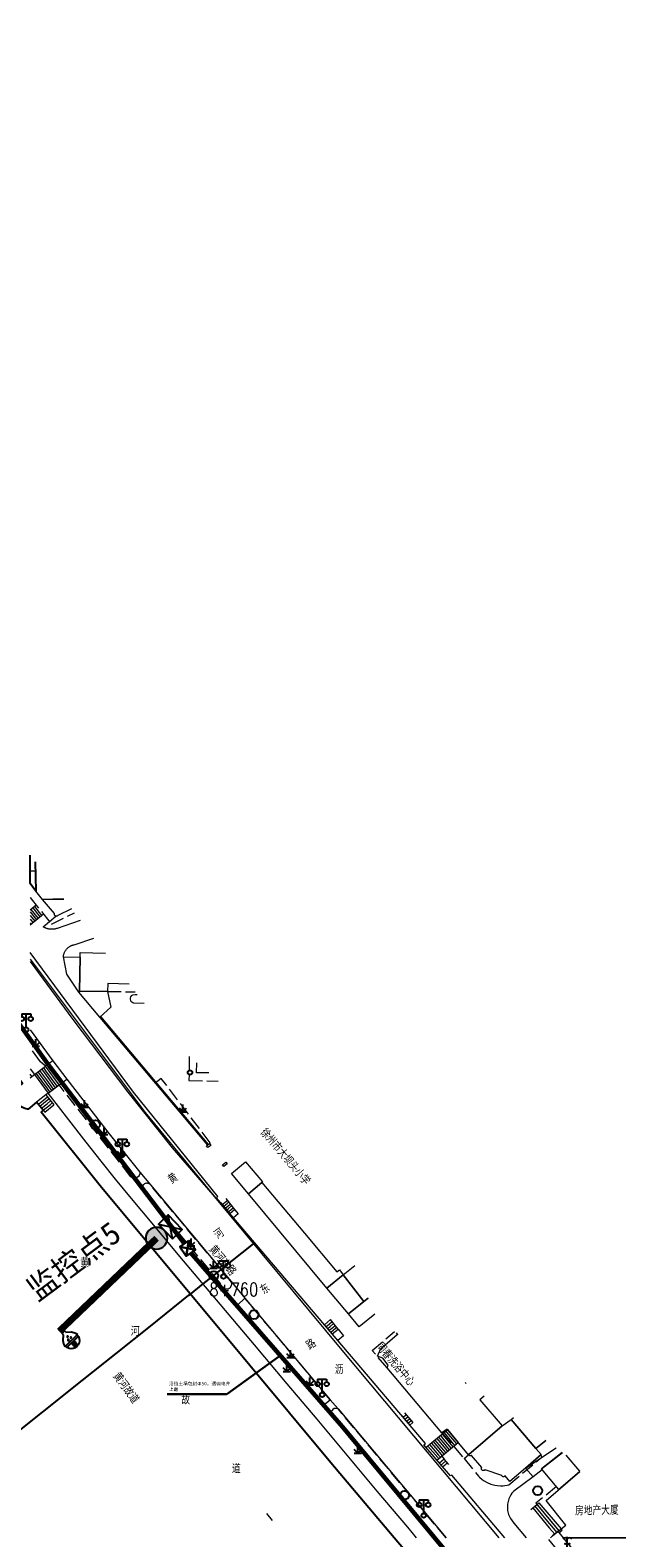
# Model space of a CAD drawing. Extents: x 39527407 to 39530665, y 3786466 to 3790957.
# Tile 58 of 113: x 39529583 to 39529715, y 3787637 to 3787973. Entities that reach past the tile are written whole.
import ezdxf
from ezdxf.enums import TextEntityAlignment as Align

# ---------------------------------------------------------------- set-up
doc = ezdxf.new("R2010")
doc.units = 0
doc.header["$PDSIZE"] = 0.2
doc.linetypes.add('X0', pattern=[4, 3, -1])
doc.layers.get('0').update_dxf_attribs({"linetype": 'CONTINUOUS'})
for name, color, linetype in [('04-安保监控', 4, 'CONTINUOUS'), ('DLSS', 4, 'CONTINUOUS'), ('JCDL_DMX_F', 30, 'CONTINUOUS'), ('JCDL_JMDD', 1, 'CONTINUOUS'), ('JCDL_JMDD_F', 231, 'CONTINUOUS'), ('JCDL_JMDX_F', 231, 'CONTINUOUS'), ('JCDL_JT_ZJ', 100, 'CONTINUOUS'), ('JCDL_JTD_F', 100, 'CONTINUOUS'), ('JCDL_SX_ZJ', 5, 'CONTINUOUS'), ('JCDL_SXX_F', 5, 'CONTINUOUS'), ('JMD', 6, 'CONTINUOUS'), ('SXSS', 5, 'CONTINUOUS'), ('ZBTZ', 3, 'CONTINUOUS'), ('断面线', 2, 'CONTINUOUS'), ('水面监控', 7, 'CONTINUOUS'), ('综合管网', 1, 'CONTINUOUS')]:
    doc.layers.add(name, color=color, linetype=linetype)
for name, color, linetype, lineweight in [('JCDL_JMDX', 1, 'CONTINUOUS', 0), ('JCDL_ZBX', 3, 'CONTINUOUS', 0), ('JCDL_ZBX_F', 7, 'CONTINUOUS', 0), ('TEXTL_ZJ', 7, 'CONTINUOUS', 0)]:
    doc.layers.add(name, color=color, linetype=linetype, lineweight=lineweight)
doc.styles.add('HT', font='simhei.ttf')
doc.styles.add('HZ', font='rs', dxfattribs={"width": 0.8, "bigfont": 'hztxt'})
doc.styles.get("Standard").update_dxf_attribs({"font": 'txt', "width": 1.1})
doc.linetypes.add('10422', pattern='A,2,[150,AAA.SHX,S=1,R=0,X=0,Y=1],2,[177,AAA.SHX,S=1,R=0,X=0,Y=0.8],1e-09', length=4)
doc.linetypes.add('X19', pattern='A,4.5,[145,symbolx.shx,S=1,R=0,X=0,Y=1],4.5,-0.5,[146,symbolx.shx,S=1,R=0,X=0,Y=0],-0.5', length=10)
doc.linetypes.add('X35', pattern='A,2,[150,AAA.SHX,S=1,R=0,X=0,Y=1],2,[177,AAA.SHX,S=1,R=0,X=0,Y=0.8],1e-09', length=4)
doc.linetypes.add('X4', pattern='A,0,-1e-09,[149,symbolx.shx,S=0.15,R=0,X=0,Y=0],-1.6', length=1.6)
doc.linetypes.add('X49', pattern='A,0,[5,symbolt.shx,S=1,R=0,X=0,Y=0],-10', length=10)
doc.linetypes.add('X67', pattern='A,1,[150,symbolx.shx,S=1,R=0,X=0,Y=1],2,[153,symbolx.shx,S=1,R=0,X=0,Y=0.8],2,[145,symbolx.shx,S=1,R=0,X=0,Y=0],0,[150,symbolx.shx,S=1,R=0,X=0,Y=1],2,[153,symbolx.shx,S=1,R=0,X=0,Y=0.8],2,[150,symbolx.shx,S=1,R=0,X=0,Y=1],0.5,-0.5,[146,symbolx.shx,S=1,R=0,X=0,Y=0],-0.5,0.5,[153,symbolx.shx,S=1,R=0,X=0,Y=0.8],1', length=12)

# ---------------------------------------------------------------- blocks, each defined once
blk = doc.blocks.new('3530000')
blk.add_line((0, 0.5), (0, 3.3))
blk.add_circle((0, 0), 0.5)
for centre in [(-0.5, 2.53), (0.5, 2.53)]:
    blk.add_arc(centre, 0.567, 28.0725, 151.9275)
for p in [(-0.5, 1.8), (0.5, 1.8)]:
    blk.add_point(p)
blk = doc.blocks.new('3521000')
at = {"color": 0}
for p, q in [((-1, 3.5), (1, 3.5)), ((0, 0.5), (0, 3.5))]:
    blk.add_line(p, q, dxfattribs=at)
at = {"color": 0, "linetype": 'Continuous', "flags": 128}
for points in [[(-1, 3.5), (-1, 2.9)], [(1, 3.5), (1, 2.9)]]:
    blk.add_lwpolyline(points, dxfattribs=at)
at = {"color": 0}
for centre in [(-1, 2.4), (0, 0), (1, 2.4)]:
    blk.add_circle(centre, 0.5, dxfattribs=at)
blk = doc.blocks.new('5820000')
at = {"color": 0, "linetype": 'Continuous'}
blk.add_circle((0, 0), 1, dxfattribs=at)
blk = doc.blocks.new('9530003')
at = {"color": 0}
for p, q in [((-0.8, 0), (0.8, 0)), ((0, 0), (0, 1.6))]:
    blk.add_line(p, q, dxfattribs=at)
at = {"color": 0, "linetype": 'Continuous'}
for points in [[(0, 0), (-0.8, 0.8)], [(0, 0), (0.8, 0.8)]]:
    blk.add_lwpolyline(points, dxfattribs=at)
blk = doc.blocks.new('2382100')
at = {"color": 0, "linetype": 'Continuous'}
blk.add_circle((0, 0), 0.5, dxfattribs=at)
blk = doc.blocks.new('弱电井')
at = {"layer": '综合管网', "linetype": 'Continuous', "lineweight": 30}
for p, q in [((39506004.5, 3778249.6), (39505994, 3778244.4)), ((39505996.6, 3778252.2), (39506001.9, 3778241.7))]:
    blk.add_line(p, q, dxfattribs=at)
blk.add_lwpolyline([(39505996.6, 3778252.2), (39506004.5, 3778249.6), (39506001.9, 3778241.7), (39505994, 3778244.4)], close=True, dxfattribs=at)
blk = doc.blocks.new('A$C645879D4')
at = {"layer": '04-安保监控'}
h = blk.add_hatch(color=256, dxfattribs=at)
edge = h.paths.add_edge_path()
edge.add_arc((404, 404), 404, 0, 360)
blk.add_circle((404, 404), 404, dxfattribs=at)
blk = doc.blocks.new('A$C2CD672AE')
at = {"layer": '04-安保监控', "color": 6}
for p, q in [((3.16, 8.38), (1.14, 6.57)), ((3.16, 8.38), (3.16, 9.15)), ((3.16, 9.15), (4.84, 9.15)), ((4.84, 8.38), (4.84, 9.15)), ((4.84, 8.38), (6.85, 6.57)), ((0.1, 4.53), (0, 3.79)), ((0, 3.79), (8, 3.79)), ((0.34, 5.24), (0.1, 4.53)), ((0.31, 2.95), (7.69, 2.95)), ((1.14, 6.57), (0.34, 5.24)), ((3.16, 2.95), (3.16, 0.09)), ((4.84, 2.95), (4.84, 0.09)), ((6.85, 6.57), (7.66, 5.24)), ((7.66, 5.24), (7.9, 4.53)), ((7.9, 4.53), (8, 3.79))]:
    blk.add_line(p, q, dxfattribs=at)
for centre, major_axis, start_param, end_param in [((4, 3.79), (2.68, 2.68), 2.356194, 5.497787), ((3.26, 4.93), (0.188, 0.188), 6.28318530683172, 12.5663706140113), ((4, 1.71), (0.595, 0.595), 5.497787, 11.780972), ((4.02, 6.27), (0.188, 0.188), 3.141593, 9.424778), ((4, 1.71), (0.161, 0.161), 5.497787, 11.780972), ((4.85, 4.94), (0.188, 0.188), 3.141593, 9.424778)]:
    blk.add_ellipse(centre, major_axis=major_axis, ratio=1, start_param=start_param, end_param=end_param, dxfattribs=at)
for points in [[(3.03, 5.07), (3.49, 5.07), (2.99, 4.93), (3.52, 4.93)], [(3.03, 4.8), (3.49, 4.8), (2.99, 4.93), (3.52, 4.93)], [(3.12, 5.16), (3.39, 5.16), (3.03, 5.07), (3.49, 5.07)], [(3.12, 4.7), (3.39, 4.7), (3.03, 4.8), (3.49, 4.8)], [(3.26, 5.2), (3.26, 5.2), (3.12, 5.16), (3.39, 5.16)], [(3.26, 4.67), (3.26, 4.67), (3.12, 4.7), (3.39, 4.7)], [(3.79, 6.4), (4.25, 6.4), (3.76, 6.27), (4.29, 6.27)], [(3.79, 6.13), (4.25, 6.14), (3.76, 6.27), (4.29, 6.27)], [(3.89, 6.5), (4.16, 6.5), (3.79, 6.4), (4.25, 6.4)], [(3.89, 6.04), (4.16, 6.04), (3.79, 6.13), (4.25, 6.14)], [(4.02, 6.53), (4.02, 6.53), (3.89, 6.5), (4.16, 6.5)], [(4.02, 6), (4.02, 6), (3.89, 6.04), (4.16, 6.04)], [(4.62, 5.07), (5.08, 5.07), (4.59, 4.94), (5.12, 4.94)], [(4.62, 4.8), (5.09, 4.81), (4.59, 4.94), (5.12, 4.94)], [(4.72, 5.17), (4.99, 5.17), (4.62, 5.07), (5.08, 5.07)], [(4.72, 4.71), (4.99, 4.71), (4.62, 4.8), (5.09, 4.81)], [(4.85, 5.2), (4.85, 5.2), (4.72, 5.17), (4.99, 5.17)], [(4.86, 4.67), (4.86, 4.67), (4.72, 4.71), (4.99, 4.71)]]:
    blk.add_solid(points, dxfattribs=at)
blk = doc.blocks.new('A$C30C14BCC')
at = {"layer": '04-安保监控', "color": 2}
for p, q in [((0, 600), (400, 0)), ((0, 0), (400, 600))]:
    blk.add_line(p, q, dxfattribs=at)
at = {"layer": '04-安保监控', "color": 2, "ltscale": 12}
blk.add_lwpolyline([(0, 600), (400, 600), (400, 0), (0, 0)], close=True, dxfattribs=at)

msp = doc.modelspace()

# ---------------------------------------------------------------- linework, layer by layer
at = {"layer": 'DLSS', "color": 9, "linetype": 'Continuous', "lineweight": 20, "elevation": -38.58}
for points in [[(39529594.0147, 3787774.97668), (39529588.839, 3787773.20171), (39529588.71184, 3787773.15987), (39529588.5831, 3787773.12313), (39529588.4531, 3787773.09115), (39529588.32201, 3787773.06398), (39529588.19001, 3787773.04166), (39529588.05728, 3787773.0242), (39529587.92399, 3787773.01165), (39529587.79033, 3787773.00401), (39529587.65648, 3787773.0013), (39529587.52263, 3787773.00351), (39529587.38894, 3787773.01065), (39529587.25561, 3787773.02271), (39529587.2361, 3787773.0253), (39529587.12281, 3787773.03967), (39529586.99073, 3787773.0615), (39529586.85954, 3787773.08818), (39529586.72942, 3787773.11968), (39529586.60055, 3787773.15594), (39529586.4731, 3787773.19692), (39529586.34725, 3787773.24256), (39529586.22316, 3787773.29281), (39529586.101, 3787773.34759), (39529585.98095, 3787773.40683), (39529585.86315, 3787773.47045), (39529585.74799, 3787773.53871), (39529588.553, 3787775.93071)], [(39529590.25, 3787766.86771), (39529590.25874, 3787766.9895), (39529590.27306, 3787767.11078), (39529590.29249, 3787767.23134), (39529590.31701, 3787767.35097), (39529590.34657, 3787767.46945), (39529590.38112, 3787767.58658), (39529590.4206, 3787767.70214), (39529590.46493, 3787767.81593), (39529590.51404, 3787767.92773), (39529590.56783, 3787768.03736), (39529590.62622, 3787768.14462), (39529590.68909, 3787768.2493), (39529590.75634, 3787768.35123), (39529590.82784, 3787768.45023), (39529590.90347, 3787768.54611), (39529590.98309, 3787768.6387), (39529591.024, 3787768.68271), (39529591.06656, 3787768.72784), (39529591.15372, 3787768.81337), (39529591.24442, 3787768.89513), (39529591.33851, 3787768.97298), (39529591.4358, 3787769.04678), (39529591.53613, 3787769.1164), (39529591.63932, 3787769.1817), (39529591.74518, 3787769.24258), (39529591.85352, 3787769.29893), (39529591.96415, 3787769.35064), (39529592.07686, 3787769.39762), (39529592.19147, 3787769.43979), (39529592.30776, 3787769.47707), (39529592.42552, 3787769.50939), (39529592.54454, 3787769.53671), (39529592.66468, 3787769.55853), (39529597.05176, 3787771.02069)], [(39529582.843, 3787765.79736), (39529592.30899, 3787752.90271), (39529604.626, 3787736.74472), (39529614.46999, 3787724.34272), (39529623.53299, 3787713.81772), (39529652.261, 3787679.22071), (39529687.24494, 3787637.42772)], [(39529582.843, 3787750.58108), (39529587.90964, 3787743.69606), (39529590.97314, 3787739.6213), (39529600.437, 3787727.45372), (39529607.26999, 3787718.88771), (39529609.633, 3787716.04572), (39529627.632, 3787694.51371), (39529630.68099, 3787690.82471), (39529649.644, 3787668.17672), (39529651.441, 3787666.13372), (39529675.46127, 3787637.42772)]]:
    msp.add_lwpolyline(points, dxfattribs=at)
at = {"layer": 'JCDL_DMX_F', "color": 9, "linetype": 'X35', "lineweight": 0, "elevation": -38.58}
for points in [[(39529688.51307, 3787637.42772), (39529676.70899, 3787651.39971), (39529676.42099, 3787651.21572), (39529670.49999, 3787658.12472), (39529670.858, 3787658.47471), (39529624.358, 3787713.15671), (39529624.607, 3787713.46371), (39529605.83999, 3787736.69872), (39529582.843, 3787767.85016)], [(39529582.843, 3787741.92235), (39529583.79318, 3787740.67622)], [(39529668.907, 3787637.42772), (39529666.91934, 3787639.79003), (39529660.14084, 3787647.8573), (39529653.42299, 3787655.86371), (39529646.73454, 3787663.83493), (39529640.06643, 3787671.77003), (39529632.79714, 3787680.40767), (39529624.34434, 3787690.44068), (39529616.18375, 3787700.13552), (39529610.01194, 3787707.50309), (39529605.41516, 3787713.04116), (39529601.87699, 3787717.36671), (39529598.6666, 3787721.34853), (39529595.30079, 3787725.5957), (39529591.45227, 3787730.5269), (39529586.82519, 3787736.51623)], [(39529700.4253, 3787638.88181), (39529699.198, 3787637.84972), (39529698.73546, 3787637.42772)], [(39529699.198, 3787637.84972), (39529698.73546, 3787637.42772)]]:
    msp.add_lwpolyline(points, dxfattribs=at)
at = {"layer": 'JCDL_JMDX', "color": 9, "linetype": 'X0', "lineweight": 0, "elevation": -38.58}
for points in [[(39529584.002, 3787785.96671), (39529582.843, 3787785.93747)], [(39529582.843, 3787780.0555), (39529587.574, 3787774.15472), (39529592.6986, 3787776.69099)], [(39529600.09799, 3787759.16372), (39529606.24158, 3787759.05028)], [(39529618.26909, 3787744.67071), (39529618.196, 3787739.34371), (39529624.71968, 3787739.20346)], [(39529662.321, 3787675.30372), (39529659.005, 3787679.17272), (39529663.95338, 3787683.37021)], [(39529664.37805, 3787683.06439), (39529664.62858, 3787682.76355)], [(39529674.54999, 3787660.80272), (39529679.4661, 3787655.07914), (39529680.45806, 3787655.93068)], [(39529679.4661, 3787655.07914), (39529682.684, 3787651.20371), (39529682.94037, 3787650.93849), (39529683.49505, 3787650.45245), (39529683.94396, 3787650.1291), (39529684.63872, 3787649.72818), (39529685.42728, 3787649.39273), (39529686.31547, 3787649.14678), (39529686.86154, 3787649.05798), (39529687.59744, 3787649.00944), (39529688.15045, 3787649.02573), (39529688.51758, 3787649.06166), (39529689.06325, 3787649.15288), (39529689.422, 3787649.23872), (39529696.77429, 3787655.38711), (39529696.67384, 3787656.0095)], [(39529700.06371, 3787648.84864), (39529695.472, 3787645.13071), (39529700.59375, 3787639.02347)]]:
    msp.add_lwpolyline(points, dxfattribs=at)
at = {"layer": 'JCDL_JMDX', "color": 9, "linetype": 'Continuous', "lineweight": 0, "elevation": -38.58}
for points in [[(39529584.16825, 3787778.40257), (39529582.843, 3787777.29734)], [(39529583.40012, 3787777.76197), (39529585.01532, 3787775.74741)], [(39529583.78419, 3787778.08227), (39529585.39938, 3787776.06771)], [(39529582.843, 3787776.85822), (39529584.24719, 3787775.10682)], [(39529585.78344, 3787776.38801), (39529582.843, 3787773.93575)], [(39529582.843, 3787776.05889), (39529583.86313, 3787774.78652)], [(39529582.843, 3787775.25957), (39529583.47907, 3787774.46622)], [(39529582.843, 3787774.46025), (39529583.09501, 3787774.14593)], [(39529583.01606, 3787777.44168), (39529584.63125, 3787775.42712)], [(39529598.33299, 3787753.38272), (39529622.31237, 3787724.93269)], [(39529582.843, 3787740.60605), (39529582.90312, 3787740.65128)], [(39529586.73249, 3787737.51031), (39529584.20581, 3787740.97697)], [(39529586.63979, 3787738.50439), (39529584.61845, 3787741.27772)], [(39529586.54709, 3787739.49847), (39529585.03109, 3787741.57847)], [(39529586.4544, 3787740.49255), (39529585.44372, 3787741.87921)], [(39529586.3617, 3787741.48663), (39529585.85636, 3787742.17996)], [(39529588.88836, 3787738.01997), (39529586.3617, 3787741.48663)], [(39529588.47573, 3787737.71922), (39529586.4544, 3787740.49255)], [(39529588.06309, 3787737.41848), (39529586.54709, 3787739.49847)], [(39529587.65046, 3787737.11773), (39529586.63979, 3787738.50439)], [(39529587.23782, 3787736.81698), (39529586.73249, 3787737.51031)], [(39529584.65052, 3787734.0395), (39529585.05412, 3787734.3659)], [(39529585.01705, 3787733.58628), (39529585.82425, 3787734.23908)], [(39529585.05412, 3787734.3659), (39529586.66853, 3787735.6715)], [(39529585.38357, 3787733.13307), (39529586.59438, 3787734.11227)], [(39529585.7501, 3787732.67985), (39529587.3645, 3787733.98545)], [(39529585.82425, 3787734.23908), (39529587.03505, 3787735.21828)], [(39529586.59438, 3787734.11227), (39529587.40158, 3787734.76507)], [(39529587.3645, 3787733.98545), (39529587.7681, 3787734.31185)], [(39529586.11662, 3787732.22663), (39529588.13463, 3787733.85863)], [(39529625.59526, 3787711.70175), (39529626.54198, 3787712.46429)], [(39529625.93959, 3787711.29683), (39529626.69697, 3787711.90686)], [(39529626.28392, 3787710.89191), (39529626.85195, 3787711.34944)], [(39529626.54198, 3787712.46429), (39529626.71633, 3787712.61255)], [(39529626.62825, 3787710.48699), (39529627.00694, 3787710.79201)], [(39529626.69697, 3787711.90686), (39529627.04566, 3787712.20338)], [(39529626.85195, 3787711.34944), (39529627.375, 3787711.79421)], [(39529627.00694, 3787710.79201), (39529627.70433, 3787711.38505)], [(39529627.16193, 3787710.23458), (39529628.03366, 3787710.97588)], [(39529627.31691, 3787709.67715), (39529628.36299, 3787710.56671)], [(39529626.97258, 3787710.08207), (39529627.16193, 3787710.23458)], [(39529648.40387, 3787684.87979), (39529649.719, 3787686.03472)], [(39529648.74921, 3787684.47369), (39529649.01243, 3787684.68709)], [(39529649.01243, 3787684.68709), (39529650.06453, 3787685.61103)], [(39529649.09456, 3787684.06758), (39529649.62099, 3787684.49438)], [(39529649.4399, 3787683.66147), (39529650.22954, 3787684.30167)], [(39529649.62099, 3787684.49438), (39529650.41007, 3787685.18733)], [(39529649.78524, 3787683.25537), (39529650.8381, 3787684.10896)], [(39529650.22954, 3787684.30167), (39529650.7556, 3787684.76364)], [(39529650.8381, 3787684.10896), (39529651.10113, 3787684.33994)], [(39529665.92232, 3787664.27887), (39529666.44763, 3787664.72155)], [(39529666.28634, 3787663.85079), (39529666.68032, 3787664.18281)], [(39529666.44763, 3787664.72155), (39529666.57655, 3787664.83118)], [(39529666.65036, 3787663.42272), (39529666.91302, 3787663.64406)], [(39529666.68032, 3787664.18281), (39529666.93816, 3787664.40206)], [(39529666.91302, 3787663.64406), (39529667.29977, 3787663.97295)], [(39529667.14571, 3787663.10532), (39529667.66138, 3787663.54384)], [(39529667.01438, 3787662.99465), (39529667.14571, 3787663.10532)], [(39529670.98933, 3787657.55372), (39529675.78182, 3787661.54527)], [(39529674.18433, 3787660.21476), (39529674.99254, 3787659.27169)], [(39529674.5837, 3787660.54738), (39529675.18986, 3787659.84008)], [(39529674.98307, 3787660.88001), (39529675.38718, 3787660.40848)], [(39529675.38245, 3787661.21264), (39529675.5845, 3787660.97687)], [(39529675.38718, 3787660.40848), (39529677.37412, 3787658.02283)], [(39529675.5845, 3787660.97687), (39529677.77014, 3787658.35266)], [(39529675.78182, 3787661.54527), (39529678.16615, 3787658.68249)], [(39529671.38871, 3787657.88635), (39529673.61128, 3787655.29292)], [(39529671.78808, 3787658.21898), (39529673.8086, 3787655.86131)], [(39529672.18745, 3787658.55161), (39529674.00592, 3787656.42971)], [(39529672.58683, 3787658.88424), (39529674.20325, 3787656.9981)], [(39529672.9862, 3787659.21687), (39529674.40057, 3787657.5665)], [(39529673.38558, 3787659.5495), (39529674.59789, 3787658.13489)], [(39529673.41396, 3787654.72452), (39529678.16615, 3787658.68249)], [(39529673.78495, 3787659.88213), (39529674.79521, 3787658.70329)], [(39529674.20325, 3787656.9981), (39529674.99802, 3787656.04384)], [(39529674.40057, 3787657.5665), (39529675.39404, 3787656.37368)], [(39529674.59789, 3787658.13489), (39529675.79006, 3787656.70351)], [(39529674.79521, 3787658.70329), (39529676.18607, 3787657.03334)], [(39529674.99254, 3787659.27169), (39529676.58209, 3787657.36317)], [(39529675.18986, 3787659.84008), (39529676.9781, 3787657.693)], [(39529693.12427, 3787652.95188), (39529699.95043, 3787657.44736)], [(39529673.41396, 3787654.72452), (39529674.49123, 3787655.62175)], [(39529673.99624, 3787654.04508), (39529673.41396, 3787654.72452)], [(39529673.61128, 3787655.29292), (39529673.80997, 3787655.05435)], [(39529673.8086, 3787655.86131), (39529674.20599, 3787655.38418)], [(39529675.05299, 3787654.95072), (39529673.99624, 3787654.04508)], [(39529675.01565, 3787652.85556), (39529673.99624, 3787654.04508)], [(39529674.00592, 3787656.42971), (39529674.60201, 3787655.71401)], [(39529674.33605, 3787653.64857), (39529674.6884, 3787653.95122)], [(39529674.49123, 3787655.62175), (39529675.05299, 3787654.95072)], [(39529674.67585, 3787653.25207), (39529675.38056, 3787653.85735)], [(39529674.6884, 3787653.95122), (39529675.3929, 3787654.55498)], [(39529676.07272, 3787653.76349), (39529675.05299, 3787654.95072)], [(39529675.38056, 3787653.85735), (39529675.73281, 3787654.15923)], [(39529694.77025, 3787644.11247), (39529698.43475, 3787639.69497)], [(39529695.2285, 3787644.48522), (39529697.6715, 3787641.54022)], [(39529695.68675, 3787644.85797), (39529696.90825, 3787643.38547)], [(39529696.90825, 3787643.38547), (39529700.59375, 3787639.02347)], [(39529697.6715, 3787641.54022), (39529700.1285, 3787638.63222)], [(39529698.43475, 3787639.69497), (39529699.66325, 3787638.24097)]]:
    msp.add_lwpolyline(points, dxfattribs=at)
at = {"layer": 'JCDL_JMDX', "color": 9, "linetype": 'X67', "lineweight": 0, "elevation": -38.58}
msp.add_lwpolyline([(39529585.7825, 3787732.63978), (39529585.315, 3787732.26171), (39529598.71099, 3787715.49872), (39529649.789, 3787654.13172), (39529663.90439, 3787637.42772)], dxfattribs=at)
at = {"layer": 'JCDL_JMDX', "color": 9, "linetype": 'X19', "lineweight": 0, "elevation": -38.58}
msp.add_lwpolyline([(39529694.88566, 3787650.99317), (39529690.551, 3787647.86171), (39529690.33714, 3787647.6302), (39529690.1384, 3787647.38558), (39529689.86974, 3787646.99667), (39529689.63848, 3787646.58443), (39529689.44665, 3787646.15242), (39529689.25502, 3787645.55221), (39529689.18755, 3787645.24434), (39529689.13935, 3787644.93286), (39529689.11061, 3787644.61899), (39529689.11186, 3787643.98893), (39529689.16416, 3787643.51915), (39529689.30148, 3787642.90424), (39529689.39854, 3787642.60437), (39529689.51405, 3787642.31112), (39529689.79858, 3787641.74896), (39529690.151, 3787641.22671), (39529690.56926, 3787640.72594), (39529693.324, 3787637.42772)], dxfattribs=at)
at = {"layer": 'JCDL_JMDX_F', "color": 9, "linetype": 'Continuous', "lineweight": 0, "elevation": -38.58}
for points in [[(39529598.36834, 3787753.41514), (39529598.33299, 3787753.38272)], [(39529598.51738, 3787753.55187), (39529622.51646, 3787725.07847)], [(39529599.94418, 3787751.47115), (39529600.13533, 3787751.63227)], [(39529603.40368, 3787747.36667), (39529603.59484, 3787747.52779)], [(39529583.233, 3787740.21272), (39529582.843, 3787740.73121)], [(39529583.79318, 3787740.67622), (39529586.269, 3787742.48071)], [(39529589.301, 3787738.32072), (39529586.269, 3787742.48071)], [(39529606.86318, 3787743.26219), (39529607.05434, 3787743.4233)], [(39529586.82519, 3787736.51623), (39529589.301, 3787738.32072)], [(39529610.32268, 3787739.1577), (39529610.51384, 3787739.31882)], [(39529584.284, 3787734.49272), (39529586.11662, 3787732.22663)], [(39529586.302, 3787736.12472), (39529588.13463, 3787733.85863)], [(39529613.78218, 3787735.05322), (39529613.97334, 3787735.21434)], [(39529586.11662, 3787732.22663), (39529588.13463, 3787733.85863)], [(39529617.24168, 3787730.94874), (39529617.43284, 3787731.10986)], [(39529620.70119, 3787726.84426), (39529620.89234, 3787727.00538)], [(39529623.091, 3787724.84671), (39529622.41199, 3787724.36172), (39529622.10828, 3787724.78691), (39529622.78729, 3787725.27192), (39529623.091, 3787724.84671)], [(39529626.743, 3787720.75972), (39529625.99699, 3787720.16172), (39529625.68946, 3787720.54536), (39529626.43546, 3787721.14336), (39529626.743, 3787720.75972)], [(39529625.25093, 3787712.10666), (39529627.31691, 3787709.67715)], [(39529626.387, 3787713.02172), (39529628.36299, 3787710.56671)], [(39529627.31691, 3787709.67715), (39529628.36299, 3787710.56671)], [(39529628.36299, 3787710.56671), (39529629.16434, 3787709.62437)], [(39529628.11825, 3787708.7348), (39529627.31691, 3787709.67715)], [(39529629.16434, 3787709.62437), (39529628.11825, 3787708.7348)], [(39529650.13058, 3787682.84926), (39529648.40387, 3787684.87979)], [(39529651.44666, 3787683.91625), (39529649.719, 3787686.03472)], [(39529650.13058, 3787682.84926), (39529651.44666, 3787683.91625)], [(39529651.44666, 3787683.91625), (39529652.62165, 3787682.44925)], [(39529651.34766, 3787681.41804), (39529650.13058, 3787682.84926)], [(39529652.62165, 3787682.44925), (39529651.34766, 3787681.41804)], [(39529665.55829, 3787664.70694), (39529667.37841, 3787662.56657)], [(39529666.21494, 3787665.26029), (39529668.02299, 3787663.11472)], [(39529667.37841, 3787662.56657), (39529668.02299, 3787663.11472)], [(39529694.312, 3787643.73972), (39529696.145, 3787645.23072)], [(39529696.145, 3787645.23072), (39529701.059, 3787639.41471)], [(39529698.308, 3787637.03771), (39529703.54999, 3787630.59572), (39529705.72207, 3787632.35255), (39529701.61715, 3787637.42772)], [(39529700.64899, 3787638.62471), (39529700.4253, 3787638.88181), (39529699.198, 3787637.84972), (39529698.73546, 3787637.42772)], [(39529699.198, 3787637.84972), (39529701.059, 3787639.41471)], [(39529701.61715, 3787637.42772), (39529700.64899, 3787638.62471)]]:
    msp.add_lwpolyline(points, dxfattribs=at)
at = {"layer": 'JCDL_SXX_F', "color": 9, "linetype": 'Continuous', "lineweight": 0, "elevation": -38.58}
msp.add_lwpolyline([(39529635.45404, 3787642.82059), (39529636.74269, 3787641.29109)], dxfattribs=at)
at = {"layer": 'JCDL_ZBX', "color": 9, "linetype": 'X49', "lineweight": 0, "elevation": -38.58}
msp.add_lwpolyline([(39529582.843, 3787766.34171), (39529608.4429, 3787732.19501), (39529625.17841, 3787711.91883), (39529631.52192, 3787704.42933)], dxfattribs=at)
at = {"layer": 'JCDL_ZBX', "color": 9, "linetype": 'X4', "lineweight": 0, "elevation": -38.58}
for points in [[(39529582.843, 3787739.91936), (39529583.233, 3787740.21272), (39529583.79318, 3787740.67622), (39529586.81899, 3787736.52472)], [(39529586.81899, 3787736.52472), (39529586.302, 3787736.12472), (39529584.284, 3787734.49272), (39529582.843, 3787733.26843)]]:
    msp.add_lwpolyline(points, dxfattribs=at)
at = {"layer": 'JCDL_ZBX_F', "color": 9, "linetype": 'X0', "lineweight": 0, "elevation": -38.58}
for points in [[(39529608.19885, 3787756.50079), (39529605.94751, 3787756.55236), (39529605.69209, 3787756.64112), (39529605.46248, 3787756.80363), (39529605.28803, 3787757.0243), (39529605.22611, 3787757.151), (39529605.16429, 3787757.45892), (39529605.16579, 3787757.66457), (39529605.26364, 3787757.97121), (39529605.47693, 3787758.24992), (39529605.58768, 3787758.3372), (39529605.70973, 3787758.40782), (39529606.23637, 3787758.50389), (39529606.66895, 3787758.4936)], [(39529587.90964, 3787743.69606), (39529586.269, 3787742.48071), (39529585.12199, 3787743.47671), (39529582.843, 3787746.56704)], [(39529607.26999, 3787718.88771), (39529607.27663, 3787718.81218), (39529607.2535, 3787718.51049), (39529607.11963, 3787718.15736), (39529606.9787, 3787717.96157), (39529606.65355, 3787717.70832), (39529606.49452, 3787717.63059), (39529606.27469, 3787717.57317), (39529605.97228, 3787717.56312), (39529605.74913, 3787717.60584), (39529605.60901, 3787717.65657), (39529605.35288, 3787717.79797), (39529605.21619, 3787717.95489), (39529589.301, 3787738.32072), (39529590.97314, 3787739.6213)], [(39529622.78729, 3787725.27192), (39529622.94621, 3787725.45041), (39529612.04199, 3787739.77971), (39529610.68661, 3787738.72592)], [(39529625.83868, 3787693.32152), (39529626.21985, 3787692.96208), (39529626.36311, 3787692.91747), (39529626.66099, 3787692.88706), (39529626.95635, 3787692.93629), (39529627.15441, 3787693.01898), (39529627.46486, 3787693.20612), (39529627.52958, 3787693.34308), (39529627.70941, 3787693.71012), (39529627.74775, 3787693.93169), (39529627.72913, 3787694.23054), (39529627.46316, 3787694.71569), (39529609.49382, 3787716.18774), (39529609.36405, 3787716.30205), (39529609.19595, 3787716.38006), (39529609.04862, 3787716.40367), (39529608.87687, 3787716.4251), (39529608.73164, 3787716.41983), (39529608.58865, 3787716.39391), (39529608.45081, 3787716.34786), (39529608.32094, 3787716.28263), (39529608.14685, 3787716.15183), (39529608.03132, 3787716.05004), (39529607.90525, 3787715.82803), (39529607.87054, 3787715.71015), (39529607.82992, 3787715.51443), (39529607.82525, 3787715.36918), (39529607.85708, 3787715.15377), (39529607.93406, 3787714.95007), (39529608.0088, 3787714.82544), (39529625.83868, 3787693.32152)], [(39529649.644, 3787668.17672), (39529630.68099, 3787690.82471), (39529629.041, 3787689.26771), (39529648.274, 3787667.04772), (39529649.644, 3787668.17672)], [(39529675.46127, 3787637.42772), (39529651.441, 3787666.13372), (39529651.23936, 3787666.22229), (39529651.0965, 3787666.25694), (39529650.88037, 3787666.27348), (39529650.57346, 3787666.21322), (39529650.26569, 3787666.04549), (39529650.06262, 3787665.83388), (39529649.98503, 3787665.70902), (39529649.92552, 3787665.5746), (39529649.90723, 3787665.51797), (39529649.86334, 3787665.24548), (39529649.88055, 3787665.02348), (39529649.92608, 3787664.85375), (39529649.95399, 3787664.78572), (39529672.93322, 3787637.42772)]]:
    msp.add_lwpolyline(points, dxfattribs=at)
at = {"layer": 'JMD', "color": 9, "elevation": -38.58}
msp.add_lwpolyline([(39529583.97692, 3787788.05161), (39529584.06799, 3787781.49972), (39529582.843, 3787783.18221), (39529582.843, 3787789.52863)], dxfattribs=at)
at = {"layer": 'JMD', "color": 9, "linetype": 'Continuous', "lineweight": 0, "elevation": -38.58}
for points in [[(39529590.36803, 3787779.72673), (39529587.85699, 3787779.69171), (39529585.59083, 3787779.67735), (39529584.06799, 3787781.49972), (39529583.97692, 3787788.05161)], [(39529592.0278, 3787777.56476), (39529589.00799, 3787776.07972), (39529588.97661, 3787776.04434), (39529588.94132, 3787776.01282), (39529588.90287, 3787775.98525), (39529588.86168, 3787775.96196), (39529588.81824, 3787775.9432), (39529588.77305, 3787775.9292), (39529588.72662, 3787775.92011), (39529588.67948, 3787775.91604), (39529588.63217, 3787775.91704), (39529588.58525, 3787775.92309), (39529588.553, 3787775.93071), (39529588.53924, 3787775.93413), (39529588.49467, 3787775.95002), (39529588.45206, 3787775.97059), (39529588.41189, 3787775.9956), (39529588.37463, 3787776.02475), (39529588.34071, 3787776.05773), (39529588.3105, 3787776.09415), (39529588.28436, 3787776.13359), (39529588.26259, 3787776.1756), (39529588.24544, 3787776.2197), (39529588.23311, 3787776.26538), (39529588.22573, 3787776.31211), (39529588.22339, 3787776.35937), (39529588.22612, 3787776.4066), (39529588.23388, 3787776.45328), (39529588.247, 3787776.49872), (39529585.59083, 3787779.67735), (39529587.85699, 3787779.69171), (39529590.36803, 3787779.72673)], [(39529604.89095, 3787760.80957), (39529600.12707, 3787760.88982), (39529600.09799, 3787759.16372), (39529593.818, 3787759.23971), (39529593.94544, 3787766.80547), (39529593.96251, 3787767.81848), (39529599.58492, 3787767.72106)], [(39529593.94544, 3787766.80547), (39529593.818, 3787759.23971), (39529593.661, 3787759.01471), (39529590.994, 3787762.97672), (39529590.25, 3787766.86771), (39529593.94544, 3787766.80547)], [(39529600.816, 3787755.66072), (39529598.36834, 3787753.41514), (39529593.661, 3787759.01471), (39529593.818, 3787759.23971), (39529600.09799, 3787759.16372), (39529600.816, 3787755.66072)], [(39529622.59776, 3787741.00191), (39529619.902, 3787741.05071), (39529619.94187, 3787743.25293)], [(39529634.5844, 3787716.74471), (39529634.41642, 3787716.60322), (39529631.44283, 3787714.09879), (39529627.703, 3787718.58972), (39529630.81967, 3787721.21467), (39529634.5844, 3787716.74471)], [(39529651.16, 3787696.69472), (39529651.69799, 3787697.10071), (39529652.55599, 3787696.02372), (39529648.93945, 3787693.08821), (39529631.44283, 3787714.09879), (39529634.41642, 3787716.60322), (39529643.945, 3787705.28971), (39529651.16, 3787696.69472)], [(39529658.12394, 3787690.85635), (39529657.15199, 3787690.10372), (39529652.55599, 3787696.02372), (39529655.14349, 3787698.07124)], [(39529657.15199, 3787690.10372), (39529653.72382, 3787687.34297), (39529648.93945, 3787693.08821), (39529652.55599, 3787696.02372), (39529657.15199, 3787690.10372)], [(39529657.15199, 3787690.10372), (39529658.12394, 3787690.85635)], [(39529659.59813, 3787687.28773), (39529656.14234, 3787684.43872), (39529653.72382, 3787687.34297), (39529657.15199, 3787690.10372)], [(39529683.9202, 3787668.99134), (39529682.98747, 3787668.20475), (39529687.98115, 3787662.37619), (39529680.53251, 3787655.99447), (39529680.45806, 3787655.93068), (39529675.699, 3787661.64471), (39529674.54999, 3787660.80272), (39529662.321, 3787675.30372), (39529662.555, 3787675.92371), (39529661.36299, 3787677.44072), (39529660.20399, 3787677.87271), (39529660.918, 3787679.63072), (39529664.53031, 3787682.68059), (39529664.70555, 3787682.82854)], [(39529679.7254, 3787672.01217), (39529679.91851, 3787671.78678)], [(39529679.91851, 3787671.78678), (39529679.97373, 3787671.83334)], [(39529695.43, 3787657.35972), (39529696.67384, 3787656.0095), (39529693.12427, 3787652.95188), (39529689.65299, 3787649.96172), (39529688.604, 3787651.24972), (39529688.58359, 3787651.20968), (39529688.55834, 3787651.17249), (39529688.52896, 3787651.13846), (39529688.49586, 3787651.10804), (39529688.45946, 3787651.08165), (39529688.42026, 3787651.05964), (39529688.37879, 3787651.04229), (39529688.33559, 3787651.02984), (39529688.29124, 3787651.02246), (39529688.24634, 3787651.02025), (39529688.20148, 3787651.02323), (39529688.17599, 3787651.02772), (39529688.15727, 3787651.03137), (39529688.11429, 3787651.04455), (39529688.07312, 3787651.0626), (39529688.0343, 3787651.08529), (39529687.99836, 3787651.1123), (39529687.96578, 3787651.14328), (39529687.93699, 3787651.1778), (39529687.91238, 3787651.21542), (39529687.89227, 3787651.25563), (39529687.87693, 3787651.29789), (39529687.867, 3787651.34172), (39529684.134, 3787652.59071), (39529684.10518, 3787652.55297), (39529684.07213, 3787652.51884), (39529684.03559, 3787652.48847), (39529683.996, 3787652.46221), (39529683.9538, 3787652.44037), (39529683.9095, 3787652.42321), (39529683.86361, 3787652.41092), (39529683.81665, 3787652.40365), (39529683.76919, 3787652.40149), (39529683.746, 3787652.40272), (39529683.72178, 3787652.40445), (39529683.67495, 3787652.4125), (39529683.62927, 3787652.42555), (39529683.58526, 3787652.44345), (39529683.54344, 3787652.46599), (39529683.50428, 3787652.49291), (39529683.46826, 3787652.52388), (39529683.43579, 3787652.55856), (39529683.40724, 3787652.59654), (39529683.38295, 3787652.63737), (39529683.36321, 3787652.68058), (39529683.34823, 3787652.72567), (39529683.3382, 3787652.77211), (39529683.33324, 3787652.81936), (39529683.3334, 3787652.86687), (39529683.33867, 3787652.91409), (39529683.34901, 3787652.96046), (39529683.36428, 3787653.00545), (39529683.38431, 3787653.04853), (39529683.40887, 3787653.08921), (39529683.43799, 3787653.12672), (39529681.11999, 3787655.76372), (39529681.08533, 3787655.74001), (39529681.048, 3787655.72073), (39529681.00872, 3787655.7058), (39529680.96801, 3787655.69541), (39529680.92638, 3787655.68969), (39529680.88438, 3787655.68873), (39529680.84253, 3787655.69253), (39529680.80139, 3787655.70104), (39529680.78045, 3787655.70772), (39529680.76147, 3787655.71416), (39529680.7233, 3787655.73172), (39529680.68736, 3787655.75348), (39529680.65411, 3787655.77917), (39529680.62399, 3787655.80847), (39529680.59737, 3787655.84098), (39529680.57462, 3787655.8763), (39529680.556, 3787655.91397), (39529680.54178, 3787655.95351), (39529680.53251, 3787655.99447), (39529687.98115, 3787662.37619), (39529689.97889, 3787663.82356), (39529695.43, 3787657.35972)], [(39529697.66814, 3787659.09093), (39529695.43, 3787657.35972), (39529689.97889, 3787663.82356), (39529690.49357, 3787664.2576)], [(39529701.33302, 3787656.45171), (39529696.69399, 3787652.78171), (39529696.85874, 3787652.58941), (39529694.88566, 3787650.99317), (39529693.12427, 3787652.95188), (39529696.67384, 3787656.0095), (39529695.43, 3787657.35972), (39529697.66814, 3787659.09093)], [(39529705.27222, 3787652.24173), (39529700.59207, 3787648.23195), (39529696.69399, 3787652.78171), (39529701.39426, 3787656.40761)], [(39529705.22481, 3787652.29707), (39529702.20054, 3787655.82697)], [(39529715.49348, 3787637.42772), (39529701.61715, 3787637.42772), (39529700.64899, 3787638.62471), (39529701.282, 3787639.12371), (39529701.059, 3787639.41471), (39529702.118, 3787640.28771), (39529697.717, 3787645.76871), (39529705.26644, 3787652.23679)], [(39529705.544, 3787632.57272), (39529701.61715, 3787637.42772), (39529715.49348, 3787637.42772)]]:
    msp.add_lwpolyline(points, dxfattribs=at)
at = {"layer": 'SXSS', "color": 9, "linetype": '10422', "flags": 128}
msp.add_lwpolyline([(39529709.517, 3787564.26083), (39529708.31982, 3787566.30995), (39529708.34708, 3787566.82102), (39529708.57214, 3787568.23476), (39529708.98535, 3787569.85439), (39529709.01559, 3787571.04819), (39529708.78021, 3787572.21894), (39529708.099, 3787573.71571), (39529699.731, 3787587.87372), (39529698.26, 3787594.58171), (39529697.875, 3787595.90372), (39529697.48177, 3787596.70536), (39529696.83, 3787597.63472), (39529680.57707, 3787617.62259), (39529674.64409, 3787624.91897), (39529671.96556, 3787622.64845), (39529670.5004, 3787624.3769), (39529673.08288, 3787626.56599), (39529663.90439, 3787637.42771), (39529649.789, 3787654.13172), (39529622.53434, 3787686.87647), (39529598.71099, 3787715.49872), (39529585.315, 3787732.26171), (39529585.7501, 3787732.67985), (39529584.284, 3787734.49272), (39529582.843, 3787733.26843), (39529582.41696, 3787732.90646), (39529582.286, 3787732.92894), (39529581.88257, 3787733.0131), (39529581.49045, 3787733.13994), (39529580.99298, 3787733.37284), (39529580.64445, 3787733.59276), (39529580.22008, 3787733.94152), (39529579.8968, 3787734.28936), (39529579.61195, 3787734.68377), (39529579.47405, 3787734.92149), (39529579.25083, 3787735.42338), (39529579.07589, 3787736.08699), (39529579.02591, 3787736.90848), (39529581.17099, 3787738.66171), (39529579.73394, 3787740.57223), (39529579.252, 3787740.20971), (39529564.82, 3787759.65372), (39529530.048, 3787806.58772), (39529494.486, 3787854.92272), (39529493.35399, 3787855.98871), (39529491.669, 3787856.84671), (39529490.90699, 3787856.97571), (39529488.78199, 3787856.52171), (39529488.61765, 3787856.50739), (39529488.12304, 3787856.49592), (39529487.79319, 3787856.50846), (39529487.30214, 3787856.57256), (39529486.66195, 3787856.73229), (39529486.34794, 3787856.83404), (39529485.60265, 3787857.18659), (39529485.18298, 3787857.4486), (39529484.78909, 3787857.74798), (39529484.09199, 3787858.44871), (39529483.01991, 3787859.67884), (39529470.308, 3787874.26472), (39529469.82272, 3787875.04357), (39529469.50075, 3787875.90294), (39529469.40509, 3787876.35228), (39529469.34756, 3787876.96193), (39529469.35747, 3787877.42124), (39529469.38933, 3787877.72593), (39529469.715, 3787878.90372), (39529470.901, 3787881.83472), (39529469.998, 3787883.22071), (39529465.14299, 3787889.00971), (39529435.19275, 3787920.07342), (39529423.4, 3787932.03971), (39529388.43098, 3787966.13733), (39529362.604, 3787991.32072), (39529363.0965, 3787991.77039), (39529361.38401, 3787993.65373), (39529359.55199, 3787992.03472), (39529359.42546, 3787992.04214), (39529359.049, 3787992.09462), (39529358.44293, 3787992.27685), (39529358.21215, 3787992.38169), (39529357.99009, 3787992.50392), (39529357.67621, 3787992.71828), (39529357.34487, 3787993.00863), (39529356.84341, 3787993.66372), (39529356.67038, 3787994.00215), (39529356.51749, 3787994.41844), (39529356.44618, 3787994.72721), (39529356.39048, 3787995.35758), (39529358.1089, 3787997.14814), (39529356.0522, 3787999.32165), (39529355.731, 3787999.01772), (39529340.28299, 3788015.98371), (39529332.843, 3788023.87398), (39529326.073, 3788031.05372), (39529284.5943, 3788070.92886), (39529253.181, 3788101.12772), (39529244.16699, 3788110.14472), (39529242.72599, 3788111.30572), (39529241.308, 3788112.25572), (39529238.286, 3788113.95472), (39529233.895, 3788115.49472), (39529230.0989, 3788117.64933), (39529226.79299, 3788119.52571), (39529222.644, 3788123.18371), (39529220.224, 3788125.76372), (39529219.22733, 3788126.4208), (39529218.689, 3788126.77571), (39529199.67647, 3788137.42772), (39529192.10891, 3788141.6816)], dxfattribs=at)
at = {"layer": '断面线', "color": 9, "elevation": -38.58, "flags": 128}
msp.add_lwpolyline([(39529545.40481, 3787633.3386), (39529557.14479, 3787642.71123), (39529565.99039, 3787649.77312), (39529569.00513, 3787652.17995), (39529569.62788, 3787652.67712), (39529578.25165, 3787659.56192), (39529585.55309, 3787665.39103), (39529594.43108, 3787672.47878), (39529601.96635, 3787678.49457), (39529609.62524, 3787684.60906), (39529618.21259, 3787691.46478), (39529618.51462, 3787691.7059), (39529621.36432, 3787693.98096), (39529623.72756, 3787695.86766), (39529625.39046, 3787697.19524), (39529632.57373, 3787702.93001)], dxfattribs=at)
at = {"layer": '断面线', "color": 9}
msp.add_circle((39529623.72756, 3787695.86766, -38.58), 1, dxfattribs=at)
at = {"layer": '水面监控', "color": 6, "const_width": 1.5}
msp.add_lwpolyline([(39529589.31732, 3787683.44383), (39529611.00313, 3787704.17365)], dxfattribs=at)
at = {"layer": '综合管网', "color": 1, "linetype": 'Continuous', "lineweight": 30}
for p in [(39529638.6575, 3787678.15771, -38.58), (39529613.35572, 3787669.47245, 77.16)]:
    msp.add_line(p, (39529626.6645, 3787669.47245, 77.16), dxfattribs=at)
at = {"layer": '综合管网', "color": 6, "linetype": 'Continuous', "lineweight": 30, "const_width": 1, "elevation": -38.58, "flags": 128}
for points in [[(39529557.65151, 3787783.74711), (39529586.95103, 3787742.75135)], [(39529586.95103, 3787742.75135), (39529617.19528, 3787702.96875)], [(39529618.60629, 3787700.91254), (39529652.24264, 3787662.34621)]]:
    msp.add_lwpolyline(points, dxfattribs=at)
at = {"layer": '综合管网', "color": 6, "linetype": 'Continuous', "lineweight": 30, "const_width": 1, "flags": 128}
msp.add_lwpolyline([(39529652.24264, 3787662.34621), (39529680.82719, 3787627.91404)], dxfattribs=at)

# ---------------------------------------------------------------- block references
at = {"layer": 'JCDL_JMDD', "color": 9}
msp.add_blockref('2382100', (39529618.42292, 3787741.09789, -38.58), dxfattribs=at)
at = {"layer": 'JCDL_JMDD_F', "color": 9}
for name, p in [('3521000', (39529581.968, 3787750.64871, -38.58)), ('3521000', (39529603.373, 3787722.71571, -38.58)), ('3521000', (39529625.891, 3787695.65271, -38.58)), ('3521000', (39529647.865, 3787669.28672, -38.58)), ('3521000', (39529670.48499, 3787642.38772, -38.58)), ('3530000', (39529702.45624, 3787634.32662, -38.58))]:
    msp.add_blockref(name, p, dxfattribs=at)
at = {"layer": 'JCDL_JTD_F', "color": 9}
for p in [(39529597.364, 3787729.47772, -38.58), (39529632.68299, 3787687.16972, -38.58), (39529666.20999, 3787646.92972, -38.58), (39529695.875, 3787647.95371, -38.58)]:
    msp.add_blockref('5820000', p, dxfattribs=at)
at = {"layer": 'ZBTZ', "color": 9}
for p in [(39529584.09552, 3787746.95394, -38.58), (39529594.97838, 3787733.3443, -38.58), (39529616.87322, 3787732.35621, -38.58), (39529599.31097, 3787727.27839, -38.58), (39529603.11024, 3787722.67915, -38.58), (39529618.69093, 3787702.48869, -38.58), (39529623.69019, 3787697.48943, -38.58), (39529640.80266, 3787677.60638, -38.58), (39529639.9839, 3787674.49626, -38.58), (39529645.13525, 3787671.54047, -38.58), (39529655.83135, 3787656.32532, -38.58)]:
    msp.add_blockref('9530003', p, dxfattribs=at)
at = {"layer": '水面监控', "color": 6}
for name, p, xscale, yscale, zscale, rotation in [('A$C645879D4', (39529610.92595, 3787700.74909), -0.005999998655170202, 0.005999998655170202, 0.006, 313.7088485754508), ('A$C30C14BCC', (39529611.42517, 3787707.30379), -0.007499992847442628, 0.007499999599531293, 0.0075, 223.7088485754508), ('A$C2CD672AE', (39529594.65191, 3787681.38892), -0.479999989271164, 0.4800000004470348, 0.4800000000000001, 43.70884857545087)]:
    msp.add_blockref(name, p, dxfattribs=dict(at, xscale=xscale, yscale=yscale, zscale=zscale, rotation=rotation))
at = {"layer": '综合管网', "color": 9, "linetype": 'Continuous', "lineweight": 30, "xscale": 0.3000000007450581, "yscale": 0.3000000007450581, "zscale": 0.3000000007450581, "rotation": 322.9863596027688}
msp.add_blockref('弱电井', (29383690.81505, 10017476.06137, -38.58), dxfattribs=at)

# ---------------------------------------------------------------- texts
at = {"layer": 'JCDL_JT_ZJ', "color": 9, "lineweight": 0, "style": 'HZ', "width": 0.8}
for s, p in [('黄', (39529614.69149, 3787715.68516, -38.58)), ('河', (39529624.94127, 3787703.37309, -38.58)), ('东', (39529635.19105, 3787691.06101, -38.58)), ('路', (39529645.44083, 3787678.74894, -38.58))]:
    msp.add_text(s, height=1.8, rotation=34.2189778, dxfattribs=at).set_placement(p, align=Align.BOTTOM_LEFT)
msp.add_text('沥', height=1.8, dxfattribs=at).set_placement((39529650.69401, 3787673.40048, -38.58), align=Align.BOTTOM_LEFT)
at = {"layer": 'JCDL_SX_ZJ', "color": 9, "lineweight": 0, "style": 'HZ', "width": 0.8}
for s, p in [('黄', (39529593.99979, 3787697.23257, -38.58)), ('河', (39529605.2581, 3787681.92801, -38.58)), ('故', (39529616.5164, 3787666.62345, -38.58)), ('道', (39529627.7747, 3787651.31889, -38.58))]:
    msp.add_text(s, height=1.8, dxfattribs=at).set_placement(p, align=Align.BOTTOM_LEFT)
at = {"layer": 'TEXTL_ZJ', "color": 9, "style": 'HZ', "width": 0.8}
for s, rotation, p in [('徐州市大坝头小学', -49.6618875, (39529633.45744, 3787727.30026, -38.58)), ('黄河东路', -50.2226853, (39529622.02879, 3787701.247, -38.58)), ('同春洗浴中心', -49.5785256, (39529659.27132, 3787679.55038, -38.58)), ('黄河故道', -53.6611437, (39529600.65079, 3787673.07232, -38.58)), ('房地产大厦', 1.0891442, (39529704.21216, 3787641.91057, -38.58))]:
    msp.add_text(s, height=1.8, rotation=rotation, dxfattribs=at).set_placement(p, align=Align.BOTTOM_LEFT)
at = {"layer": '断面线', "color": 9, "linetype": 'Continuous', "style": 'HZ', "width": 0.8}
msp.add_text('8+760', height=3, dxfattribs=at).set_placement((39529633.62642, 3787692.74171, -38.58), align=Align.MIDDLE_RIGHT)
at = {"layer": '水面监控', "color": 9, "linetype": 'ByBlock', "lineweight": 30, "insert": (39529581.42452, 3787693.99433), "char_height": 5, "width": 39.99046, "attachment_point": 1, "rotation": 36.6399669}
msp.add_mtext('{\\fSimSun|b0|i0|c134|p54;\\C256;监控点5}', dxfattribs=at)
at = {"layer": '综合管网', "color": 1, "linetype": 'Continuous', "lineweight": 30, "insert": (39529613.75384, 3787672.1603, 77.16), "char_height": 0.75, "width": 13.6571455, "attachment_point": 1, "style": 'HT'}
msp.add_mtext('沿挡土墙包封Φ50，遇弱电井上翻', dxfattribs=at)

doc.saveas('drawing.dxf')
